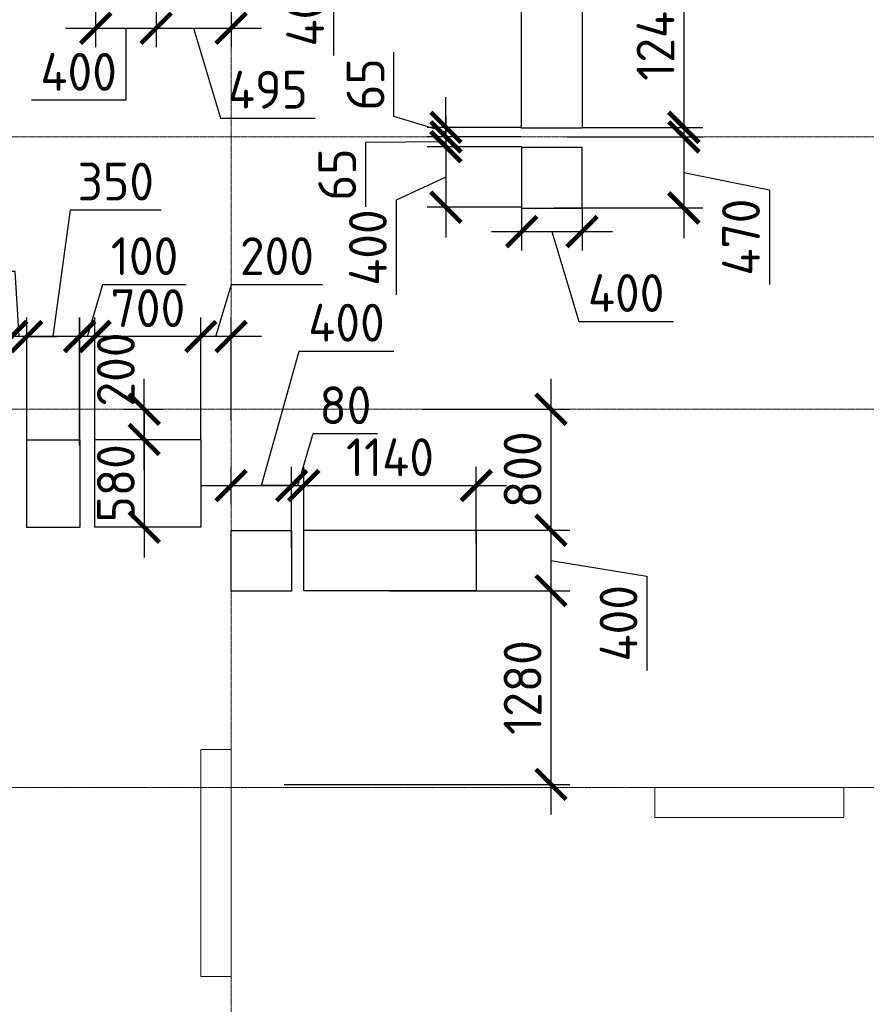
# Model space of a CAD drawing. Header units: millimetres. Extents: x -42044588 to 856694, y -806701 to 941911.
# Tile 113 of 256: x -156715 to -151120, y -335646 to -329137. Entities that reach past the tile are written whole.
import ezdxf

# ---------------------------------------------------------------- set-up
doc = ezdxf.new("R2010")
doc.units = ezdxf.units.MM
for name, pattern in [('______5', [1100, 800, -100, 100, -100]), ('DASHED', [7, 5, -2, 0]), ('осевая', [50.8, 31.75, -6.35, 6.35, -6.35])]:
    doc.linetypes.add(name, pattern=pattern)
doc.layers.add('Колонна_ бетон', color=7, linetype='Continuous', lineweight=50, true_color=0xb4b496)
for name, color, linetype, lineweight in [('Оси', 40, '______5', 18), ('Перекрытие ж_бетон', 1, 'Continuous', 30), ('РАЗМЕРЫ', 1, 'Continuous', 9)]:
    doc.layers.add(name, color=color, linetype=linetype, lineweight=lineweight)
doc.styles.add('GOST-2.304_Type-B', font='GOST_Common.ttf')
doc.dimstyles.new('СПДС', dxfattribs={"dimscale": 100, "dimtxt": 2.5, "dimasz": 2, "dimexe": 1.25, "dimexo": 0, "dimtad": 1, "dimdec": 0, "dimrnd": 5, "dimtxsty": 'GOST-2.304_Type-B', "dimblk": 'ARCHTICK', "dimcen": 2.5, "dimdle": 2, "dimclrd": 1, "dimclre": 1, "dimclrt": 1, "dimadec": 0, "dimazin": 2, "dimtfac": 0.75, "dimtdec": 0, "dimtmove": 1, "dimatfit": 3, "dimfxl": 0, "dimtolj": 1, "dimarcsym": 0})

# ---------------------------------------------------------------- blocks, each defined once
blk = doc.blocks.new('оси блок 2')
at = {"layer": 'Оси', "color": 16, "linetype": 'осевая', "lineweight": 0, "ltscale": 0.25, "transparency": 33554687}
for p, q in [((-45104.7, -322543), (-45104.7, -347914.1)), ((-89822.3, -333501.3), (-37238.5, -333501.3)), ((-89822.3, -335301.3), (-37238.5, -335301.3)), ((-89822.3, -337801.3), (-37238.5, -337801.3))]:
    blk.add_line(p, q, dxfattribs=at)
blk = doc.blocks.new('подложка стн 1-го этажа')
at = {"layer": 'Колонна_ бетон', "color": 252, "linetype": 'DASHED', "lineweight": 0, "ltscale": 0.5, "true_color": 0x939598, "transparency": 33554687}
for p, q in [((48643.8, 14861.8, -200), (48443.8, 14861.8, -200)), ((48443.8, 14861.8, -200), (48443.8, 14861.8, -200)), ((48443.8, 13361.8, -200), (48443.8, 14861.8, -200)), ((48643.8, 14861.8, -200), (48643.8, 14861.8, -200)), ((48643.8, 14861.8, -200), (48643.8, 13361.8, -200)), ((51443.8, 14411.8, -200), (51443.8, 14611.8, -200)), ((51443.8, 14611.8, -200), (51443.8, 14611.8, -200)), ((51443.8, 14611.8, -200), (52693.8, 14611.8, -200)), ((52693.8, 14611.8, -200), (52693.8, 14411.8, -200)), ((52693.8, 14611.8, -200), (52693.8, 14611.8, -200)), ((51443.8, 14411.8, -200), (51443.8, 14411.8, -200)), ((52693.8, 14411.8, -200), (51443.8, 14411.8, -200)), ((52693.8, 14411.8, -200), (52693.8, 14411.8, -200)), ((48443.8, 13361.8, -200), (48643.8, 13361.8, -200)), ((48443.8, 13361.8, -200), (48443.8, 13361.8, -200)), ((48643.8, 13361.8, -200), (48643.8, 13361.8, -200))]:
    blk.add_line(p, q, dxfattribs=at)
blk = doc.blocks.new('_ArchTick')
at = {"color": 0, "linetype": 'ByBlock', "const_width": 0.15}
blk.add_lwpolyline([(-0.5, -0.5), (0.5, 0.5)], dxfattribs=at)
blk = doc.blocks.new('*D3591')
at = {"layer": 'DEFPOINTS', "color": 0, "transparency": 16777216}
for p in [(-154917.8, -332217.2), (-155317.9, -332340.2), (-154917.8, -332630.9)]:
    blk.add_point(p, dxfattribs=at)
at = {"layer": 'РАЗМЕРЫ', "color": 1, "lineweight": -2, "transparency": 16777216}
for p, q in [((-155117.8, -332217.2), (-154868, -331327.8)), ((-154868, -331327.8), (-154243, -331327.8)), ((-155317.9, -332340.2), (-155317.9, -332092.2)), ((-154917.8, -332630.9), (-154917.8, -332092.2)), ((-155517.9, -332217.2), (-154717.8, -332217.2))]:
    blk.add_line(p, q, dxfattribs=at)
at = {"layer": 'РАЗМЕРЫ', "color": 1, "lineweight": -2, "transparency": 16777216, "xscale": 200, "yscale": 200, "zscale": 200, "rotation": 180}
blk.add_blockref('_ArchTick', (-155317.9, -332217.2), dxfattribs=at)
at = {"layer": 'РАЗМЕРЫ', "color": 1, "lineweight": -2, "transparency": 16777216, "xscale": 200, "yscale": 200, "zscale": 200}
blk.add_blockref('_ArchTick', (-154917.8, -332217.2), dxfattribs=at)
at = {"layer": 'РАЗМЕРЫ', "color": 1, "lineweight": 0, "transparency": 16777216, "insert": (-154555.5, -331140.3), "char_height": 250, "attachment_point": 5, "style": 'GOST-2.304_Type-B'}
blk.add_mtext('\\A1;400', dxfattribs=at)
blk = doc.blocks.new('*D3592')
at = {"layer": 'DEFPOINTS', "color": 0, "transparency": 16777216}
for p in [(-153097.7, -329912.1), (-153183.6, -330382.1), (-152325.8, -330382.1)]:
    blk.add_point(p, dxfattribs=at)
at = {"layer": 'РАЗМЕРЫ', "color": 1, "lineweight": -2, "transparency": 16777216}
for p, q in [((-152325.8, -329712.1), (-152325.8, -330582.1)), ((-153097.7, -329912.1), (-152200.8, -329912.1)), ((-152325.8, -330147.1), (-151760.6, -330262.2)), ((-151760.6, -330262.2), (-151760.6, -330887.2)), ((-153183.6, -330382.1), (-152200.8, -330382.1))]:
    blk.add_line(p, q, dxfattribs=at)
at = {"layer": 'РАЗМЕРЫ', "color": 1, "lineweight": -2, "transparency": 16777216, "xscale": 200, "yscale": 200, "zscale": 200}
for p, rotation in [((-152325.8, -329912.1), 90), ((-152325.8, -330382.1), 270)]:
    blk.add_blockref('_ArchTick', p, dxfattribs=dict(at, rotation=rotation))
at = {"layer": 'РАЗМЕРЫ', "color": 1, "lineweight": 0, "transparency": 16777216, "insert": (-151948.1, -330574.7), "char_height": 250, "attachment_point": 5, "rotation": 90, "style": 'GOST-2.304_Type-B'}
blk.add_mtext('\\A1;470', dxfattribs=at)
blk = doc.blocks.new('*D3593')
at = {"layer": 'DEFPOINTS', "color": 0, "transparency": 16777216}
for p in [(-156212.9, -328027.2, 4500), (-155813.3, -328079.4), (-155813.3, -329193.8)]:
    blk.add_point(p, dxfattribs=at)
at = {"layer": 'РАЗМЕРЫ', "color": 1, "lineweight": -2, "transparency": 16777216}
for p, q in [((-156212.9, -328027.2), (-156212.9, -329318.8)), ((-155813.3, -328079.4), (-155813.3, -329318.8)), ((-156412.9, -329193.8), (-155613.3, -329193.8)), ((-156013.1, -329193.8), (-156012.8, -329669.5)), ((-156012.8, -329669.5), (-156637.8, -329669.5))]:
    blk.add_line(p, q, dxfattribs=at)
at = {"layer": 'РАЗМЕРЫ', "color": 1, "lineweight": -2, "transparency": 16777216, "xscale": 200, "yscale": 200, "zscale": 200, "rotation": 180}
blk.add_blockref('_ArchTick', (-156212.9, -329193.8), dxfattribs=at)
at = {"layer": 'РАЗМЕРЫ', "color": 1, "lineweight": -2, "transparency": 16777216, "xscale": 200, "yscale": 200, "zscale": 200}
blk.add_blockref('_ArchTick', (-155813.3, -329193.8), dxfattribs=at)
at = {"layer": 'РАЗМЕРЫ', "color": 1, "lineweight": 0, "transparency": 16777216, "insert": (-156325.3, -329482), "char_height": 250, "attachment_point": 5, "style": 'GOST-2.304_Type-B'}
blk.add_mtext('\\A1;400', dxfattribs=at)
blk = doc.blocks.new('*D3621')
at = {"layer": 'DEFPOINTS', "color": 0, "transparency": 16777216}
for p in [(-155815.3, -328412.1), (-155564.1, -328812.1), (-155463.9, -328812.1)]:
    blk.add_point(p, dxfattribs=at)
at = {"layer": 'РАЗМЕРЫ', "color": 1, "lineweight": -2, "transparency": 16777216}
for p, q in [((-155463.9, -328212.1), (-155463.9, -329012.1)), ((-155815.3, -328412.1), (-155338.9, -328412.1)), ((-155463.9, -328612.1), (-154641.3, -328749.6)), ((-154641.3, -328749.6), (-154641.3, -329374.6)), ((-155564.1, -328812.1), (-155338.9, -328812.1))]:
    blk.add_line(p, q, dxfattribs=at)
at = {"layer": 'РАЗМЕРЫ', "color": 1, "lineweight": -2, "transparency": 16777216, "xscale": 200, "yscale": 200, "zscale": 200}
for p, rotation in [((-155463.9, -328412.1), 90), ((-155463.9, -328812.1), 270)]:
    blk.add_blockref('_ArchTick', p, dxfattribs=dict(at, rotation=rotation))
at = {"layer": 'РАЗМЕРЫ', "color": 1, "lineweight": 0, "transparency": 16777216, "insert": (-154828.8, -329062.1), "char_height": 250, "attachment_point": 5, "rotation": 90, "style": 'GOST-2.304_Type-B'}
blk.add_mtext('\\A1;400', dxfattribs=at)
blk = doc.blocks.new('*D3739')
at = {"layer": 'DEFPOINTS', "color": 0, "transparency": 16777216}
for p in [(-155813.3, -328079.4), (-155317.9, -328092.2), (-155317.9, -329193.8)]:
    blk.add_point(p, dxfattribs=at)
at = {"layer": 'РАЗМЕРЫ', "color": 1, "lineweight": -2, "transparency": 16777216}
for p, q in [((-155813.3, -328079.4), (-155813.3, -329318.8)), ((-155317.9, -328092.2), (-155317.9, -329318.8)), ((-156013.3, -329193.8), (-155117.9, -329193.8)), ((-155565.6, -329193.8), (-155387.5, -329787.6)), ((-155387.5, -329787.6), (-154762.5, -329787.6))]:
    blk.add_line(p, q, dxfattribs=at)
at = {"layer": 'РАЗМЕРЫ', "color": 1, "lineweight": -2, "transparency": 16777216, "xscale": 200, "yscale": 200, "zscale": 200, "rotation": 180}
blk.add_blockref('_ArchTick', (-155813.3, -329193.8), dxfattribs=at)
at = {"layer": 'РАЗМЕРЫ', "color": 1, "lineweight": -2, "transparency": 16777216, "xscale": 200, "yscale": 200, "zscale": 200}
blk.add_blockref('_ArchTick', (-155317.9, -329193.8), dxfattribs=at)
at = {"layer": 'РАЗМЕРЫ', "color": 1, "lineweight": 0, "transparency": 16777216, "insert": (-155075, -329600.1), "char_height": 250, "attachment_point": 5, "style": 'GOST-2.304_Type-B'}
blk.add_mtext('\\A1;495', dxfattribs=at)
blk = doc.blocks.new('*D3677')
at = {"layer": 'DEFPOINTS', "color": 0, "transparency": 16777216}
for p in [(-154837.6, -332217.2), (-154837.6, -332512.1), (-154917.8, -332630.9)]:
    blk.add_point(p, dxfattribs=at)
at = {"layer": 'РАЗМЕРЫ', "color": 1, "lineweight": -2, "transparency": 16777216}
for p, q in [((-154877.7, -332217.2), (-154774.6, -331873.5)), ((-154774.6, -331873.5), (-154349.6, -331873.5)), ((-154917.8, -332630.9), (-154917.8, -332092.2)), ((-154837.6, -332512.1), (-154837.6, -332092.2)), ((-154917.8, -332217.2), (-155117.8, -332217.2)), ((-154917.8, -332217.2), (-154837.6, -332217.2)), ((-154917.8, -332217.2), (-154837.6, -332217.2)), ((-154837.6, -332217.2), (-154637.6, -332217.2))]:
    blk.add_line(p, q, dxfattribs=at)
at = {"layer": 'РАЗМЕРЫ', "color": 1, "lineweight": -2, "transparency": 16777216, "xscale": 200, "yscale": 200, "zscale": 200}
blk.add_blockref('_ArchTick', (-154917.8, -332217.2), dxfattribs=at)
at = {"layer": 'РАЗМЕРЫ', "color": 1, "lineweight": -2, "transparency": 16777216, "xscale": 200, "yscale": 200, "zscale": 200, "rotation": 180}
blk.add_blockref('_ArchTick', (-154837.6, -332217.2), dxfattribs=at)
at = {"layer": 'РАЗМЕРЫ', "color": 1, "lineweight": 0, "transparency": 16777216, "insert": (-154562.1, -331686), "char_height": 250, "attachment_point": 5, "style": 'GOST-2.304_Type-B'}
blk.add_mtext('\\A1;80', dxfattribs=at)
blk = doc.blocks.new('*D3678')
at = {"layer": 'DEFPOINTS', "color": 0, "transparency": 16777216}
for p in [(-153697.8, -332217.2), (-154837.6, -332512.1), (-153697.8, -332596.8)]:
    blk.add_point(p, dxfattribs=at)
at = {"layer": 'РАЗМЕРЫ', "color": 1, "lineweight": -2, "transparency": 16777216}
for p, q in [((-154837.6, -332512.1), (-154837.6, -332092.2)), ((-153697.8, -332596.8), (-153697.8, -332092.2)), ((-155037.6, -332217.2), (-153497.8, -332217.2))]:
    blk.add_line(p, q, dxfattribs=at)
at = {"layer": 'РАЗМЕРЫ', "color": 1, "lineweight": -2, "transparency": 16777216, "xscale": 200, "yscale": 200, "zscale": 200, "rotation": 180}
blk.add_blockref('_ArchTick', (-154837.6, -332217.2), dxfattribs=at)
at = {"layer": 'РАЗМЕРЫ', "color": 1, "lineweight": -2, "transparency": 16777216, "xscale": 200, "yscale": 200, "zscale": 200}
blk.add_blockref('_ArchTick', (-153697.8, -332217.2), dxfattribs=at)
at = {"layer": 'РАЗМЕРЫ', "color": 1, "lineweight": 0, "transparency": 16777216, "insert": (-154267.7, -332029.7), "char_height": 250, "attachment_point": 5, "style": 'GOST-2.304_Type-B'}
blk.add_mtext('\\A1;1140', dxfattribs=at)
blk = doc.blocks.new('*D3679')
at = {"layer": 'DEFPOINTS', "color": 0, "transparency": 16777216}
for p in [(-154055, -331712.1), (-154271, -332512.1), (-153203.9, -332512.1)]:
    blk.add_point(p, dxfattribs=at)
at = {"layer": 'РАЗМЕРЫ', "color": 1, "lineweight": -2, "transparency": 16777216}
for p, q in [((-153203.9, -331512.1), (-153203.9, -332712.1)), ((-154055, -331712.1), (-153078.9, -331712.1)), ((-154271, -332512.1), (-153078.9, -332512.1))]:
    blk.add_line(p, q, dxfattribs=at)
at = {"layer": 'РАЗМЕРЫ', "color": 1, "lineweight": -2, "transparency": 16777216, "xscale": 200, "yscale": 200, "zscale": 200}
for p, rotation in [((-153203.9, -331712.1), 90), ((-153203.9, -332512.1), 270)]:
    blk.add_blockref('_ArchTick', p, dxfattribs=dict(at, rotation=rotation))
at = {"layer": 'РАЗМЕРЫ', "color": 1, "lineweight": 0, "transparency": 16777216, "insert": (-153391.4, -332112.1), "char_height": 250, "attachment_point": 5, "rotation": 90, "style": 'GOST-2.304_Type-B'}
blk.add_mtext('\\A1;800', dxfattribs=at)
blk = doc.blocks.new('*D3680')
at = {"layer": 'DEFPOINTS', "color": 0, "transparency": 16777216}
for p in [(-154208.2, -332512.1), (-154271, -332912.1), (-153203.9, -332912.1)]:
    blk.add_point(p, dxfattribs=at)
at = {"layer": 'РАЗМЕРЫ', "color": 1, "lineweight": -2, "transparency": 16777216}
for p, q in [((-153203.9, -332312.1), (-153203.9, -333112.1)), ((-154208.2, -332512.1), (-153078.9, -332512.1)), ((-153203.9, -332712.1), (-152569.9, -332814.8)), ((-152569.9, -332814.8), (-152569.9, -333439.8)), ((-154271, -332912.1), (-153078.9, -332912.1))]:
    blk.add_line(p, q, dxfattribs=at)
at = {"layer": 'РАЗМЕРЫ', "color": 1, "lineweight": -2, "transparency": 16777216, "xscale": 200, "yscale": 200, "zscale": 200}
for p, rotation in [((-153203.9, -332512.1), 90), ((-153203.9, -332912.1), 270)]:
    blk.add_blockref('_ArchTick', p, dxfattribs=dict(at, rotation=rotation))
at = {"layer": 'РАЗМЕРЫ', "color": 1, "lineweight": 0, "transparency": 16777216, "insert": (-152757.4, -333127.3), "char_height": 250, "attachment_point": 5, "rotation": 90, "style": 'GOST-2.304_Type-B'}
blk.add_mtext('\\A1;400', dxfattribs=at)
blk = doc.blocks.new('*D3681')
at = {"layer": 'DEFPOINTS', "color": 0, "transparency": 16777216}
for p in [(-154243.6, -332912.1), (-154967.8, -334192.1), (-153203.9, -334192.1)]:
    blk.add_point(p, dxfattribs=at)
at = {"layer": 'РАЗМЕРЫ', "color": 1, "lineweight": -2, "transparency": 16777216}
for p, q in [((-153203.9, -332712.1), (-153203.9, -334392.1)), ((-154243.6, -332912.1), (-153078.9, -332912.1)), ((-154967.8, -334192.1), (-153078.9, -334192.1))]:
    blk.add_line(p, q, dxfattribs=at)
at = {"layer": 'РАЗМЕРЫ', "color": 1, "lineweight": -2, "transparency": 16777216, "xscale": 200, "yscale": 200, "zscale": 200}
for p, rotation in [((-153203.9, -332912.1), 90), ((-153203.9, -334192.1), 270)]:
    blk.add_blockref('_ArchTick', p, dxfattribs=dict(at, rotation=rotation))
at = {"layer": 'РАЗМЕРЫ', "color": 1, "lineweight": 0, "transparency": 16777216, "insert": (-153391.4, -333552.1), "char_height": 250, "attachment_point": 5, "rotation": 90, "style": 'GOST-2.304_Type-B'}
blk.add_mtext('\\A1;1280', dxfattribs=at)
blk = doc.blocks.new('*D3756')
at = {"layer": 'DEFPOINTS', "color": 0, "transparency": 16777216}
for p in [(-155517.7, -331231.7), (-155317.9, -331790.1), (-155517.7, -331912.1)]:
    blk.add_point(p, dxfattribs=at)
at = {"layer": 'РАЗМЕРЫ', "color": 1, "lineweight": -2, "transparency": 16777216}
for p, q in [((-155417.8, -331231.7), (-155314.7, -330888)), ((-155314.7, -330888), (-154714.7, -330888)), ((-155517.7, -331912.1), (-155517.7, -331106.7)), ((-155317.9, -331790.1), (-155317.9, -331106.7)), ((-155117.9, -331231.7), (-155717.7, -331231.7))]:
    blk.add_line(p, q, dxfattribs=at)
at = {"layer": 'РАЗМЕРЫ', "color": 1, "lineweight": -2, "transparency": 16777216, "xscale": 200, "yscale": 200, "zscale": 200, "rotation": 180}
blk.add_blockref('_ArchTick', (-155517.7, -331231.7), dxfattribs=at)
at = {"layer": 'РАЗМЕРЫ', "color": 1, "lineweight": -2, "transparency": 16777216, "xscale": 200, "yscale": 200, "zscale": 200}
blk.add_blockref('_ArchTick', (-155317.9, -331231.7), dxfattribs=at)
at = {"layer": 'РАЗМЕРЫ', "color": 1, "lineweight": 0, "transparency": 16777216, "insert": (-155014.7, -330700.5), "char_height": 250, "attachment_point": 5, "style": 'GOST-2.304_Type-B'}
blk.add_mtext('\\A1;200', dxfattribs=at)
blk = doc.blocks.new('*D3682')
at = {"layer": 'DEFPOINTS', "color": 0, "transparency": 16777216}
for p in [(-156217.6, -331231.7), (-155517.7, -331582.1), (-156217.6, -331912.1)]:
    blk.add_point(p, dxfattribs=at)
at = {"layer": 'РАЗМЕРЫ', "color": 1, "lineweight": -2, "transparency": 16777216}
for p, q in [((-156217.6, -331912.1), (-156217.6, -331106.7)), ((-155517.7, -331582.1), (-155517.7, -331106.7)), ((-155317.7, -331231.7), (-156417.6, -331231.7))]:
    blk.add_line(p, q, dxfattribs=at)
at = {"layer": 'РАЗМЕРЫ', "color": 1, "lineweight": -2, "transparency": 16777216, "xscale": 200, "yscale": 200, "zscale": 200, "rotation": 180}
blk.add_blockref('_ArchTick', (-156217.6, -331231.7), dxfattribs=at)
at = {"layer": 'РАЗМЕРЫ', "color": 1, "lineweight": -2, "transparency": 16777216, "xscale": 200, "yscale": 200, "zscale": 200}
blk.add_blockref('_ArchTick', (-155517.7, -331231.7), dxfattribs=at)
at = {"layer": 'РАЗМЕРЫ', "color": 1, "lineweight": 0, "transparency": 16777216, "insert": (-155867.6, -331044.2), "char_height": 250, "attachment_point": 5, "style": 'GOST-2.304_Type-B'}
blk.add_mtext('\\A1;700', dxfattribs=at)
blk = doc.blocks.new('*D3683')
at = {"layer": 'DEFPOINTS', "color": 0, "transparency": 16777216}
for p in [(-156317.8, -331231.7), (-156317.8, -331912.1), (-156217.6, -331912.1)]:
    blk.add_point(p, dxfattribs=at)
at = {"layer": 'РАЗМЕРЫ', "color": 1, "lineweight": -2, "transparency": 16777216}
for p, q in [((-156267.7, -331231.7), (-156164.6, -330888)), ((-156164.6, -330888), (-155614.6, -330888)), ((-156317.8, -331912.1), (-156317.8, -331106.7)), ((-156217.6, -331912.1), (-156217.6, -331106.7)), ((-156317.8, -331231.7), (-156517.8, -331231.7)), ((-156217.6, -331231.7), (-156317.8, -331231.7)), ((-156217.6, -331231.7), (-156317.8, -331231.7)), ((-156217.6, -331231.7), (-156017.6, -331231.7))]:
    blk.add_line(p, q, dxfattribs=at)
at = {"layer": 'РАЗМЕРЫ', "color": 1, "lineweight": -2, "transparency": 16777216, "xscale": 200, "yscale": 200, "zscale": 200}
blk.add_blockref('_ArchTick', (-156317.8, -331231.7), dxfattribs=at)
at = {"layer": 'РАЗМЕРЫ', "color": 1, "lineweight": -2, "transparency": 16777216, "xscale": 200, "yscale": 200, "zscale": 200, "rotation": 180}
blk.add_blockref('_ArchTick', (-156217.6, -331231.7), dxfattribs=at)
at = {"layer": 'РАЗМЕРЫ', "color": 1, "lineweight": 0, "transparency": 16777216, "insert": (-155889.6, -330700.5), "char_height": 250, "attachment_point": 5, "style": 'GOST-2.304_Type-B'}
blk.add_mtext('\\A1;100', dxfattribs=at)
blk = doc.blocks.new('*D3684')
at = {"layer": 'DEFPOINTS', "color": 0, "transparency": 16777216}
for p in [(-156668.3, -331231.7), (-156668.3, -331912.1), (-156318.8, -331952.3)]:
    blk.add_point(p, dxfattribs=at)
at = {"layer": 'РАЗМЕРЫ', "color": 1, "lineweight": -2, "transparency": 16777216}
for p, q in [((-156493.5, -331231.7), (-156379.8, -330394.8)), ((-156379.8, -330394.8), (-155779.8, -330394.8)), ((-156668.3, -331912.1), (-156668.3, -331106.7)), ((-156318.8, -331952.3), (-156318.8, -331106.7)), ((-156118.8, -331231.7), (-156868.3, -331231.7))]:
    blk.add_line(p, q, dxfattribs=at)
at = {"layer": 'РАЗМЕРЫ', "color": 1, "lineweight": -2, "transparency": 16777216, "xscale": 200, "yscale": 200, "zscale": 200, "rotation": 180}
blk.add_blockref('_ArchTick', (-156668.3, -331231.7), dxfattribs=at)
at = {"layer": 'РАЗМЕРЫ', "color": 1, "lineweight": -2, "transparency": 16777216, "xscale": 200, "yscale": 200, "zscale": 200}
blk.add_blockref('_ArchTick', (-156318.8, -331231.7), dxfattribs=at)
at = {"layer": 'РАЗМЕРЫ', "color": 1, "lineweight": 0, "transparency": 16777216, "insert": (-156079.8, -330207.3), "char_height": 250, "attachment_point": 5, "style": 'GOST-2.304_Type-B'}
blk.add_mtext('\\A1;350', dxfattribs=at)
blk = doc.blocks.new('*D3685')
at = {"layer": 'DEFPOINTS', "color": 0, "transparency": 16777216}
for p in [(-156768.1, -331231.7), (-156768.1, -331862.2), (-156668.3, -331912.1)]:
    blk.add_point(p, dxfattribs=at)
at = {"layer": 'РАЗМЕРЫ', "color": 1, "lineweight": -2, "transparency": 16777216}
for p, q in [((-156745.2, -330801.9), (-157295.2, -330801.9)), ((-156718.2, -331231.7), (-156745.2, -330801.9)), ((-156768.1, -331862.2), (-156768.1, -331106.7)), ((-156668.3, -331912.1), (-156668.3, -331106.7)), ((-156768.1, -331231.7), (-156968.1, -331231.7)), ((-156668.3, -331231.7), (-156768.1, -331231.7)), ((-156668.3, -331231.7), (-156768.1, -331231.7)), ((-156668.3, -331231.7), (-156468.3, -331231.7))]:
    blk.add_line(p, q, dxfattribs=at)
at = {"layer": 'РАЗМЕРЫ', "color": 1, "lineweight": -2, "transparency": 16777216, "xscale": 200, "yscale": 200, "zscale": 200}
blk.add_blockref('_ArchTick', (-156768.1, -331231.7), dxfattribs=at)
at = {"layer": 'РАЗМЕРЫ', "color": 1, "lineweight": -2, "transparency": 16777216, "xscale": 200, "yscale": 200, "zscale": 200, "rotation": 180}
blk.add_blockref('_ArchTick', (-156668.3, -331231.7), dxfattribs=at)
at = {"layer": 'РАЗМЕРЫ', "color": 1, "lineweight": 0, "transparency": 16777216, "insert": (-157020.2, -330614.4), "char_height": 250, "attachment_point": 5, "style": 'GOST-2.304_Type-B'}
blk.add_mtext('\\A1;100', dxfattribs=at)
blk = doc.blocks.new('*D3686')
at = {"layer": 'DEFPOINTS', "color": 0, "transparency": 16777216}
for p in [(-157368.1, -331231.7), (-157368.1, -331862.2), (-156768.1, -331862.2)]:
    blk.add_point(p, dxfattribs=at)
at = {"layer": 'РАЗМЕРЫ', "color": 1, "lineweight": -2, "transparency": 16777216}
for p, q in [((-157368.1, -331862.2), (-157368.1, -331106.7)), ((-156768.1, -331862.2), (-156768.1, -331106.7)), ((-156568.1, -331231.7), (-157568.1, -331231.7))]:
    blk.add_line(p, q, dxfattribs=at)
at = {"layer": 'РАЗМЕРЫ', "color": 1, "lineweight": -2, "transparency": 16777216, "xscale": 200, "yscale": 200, "zscale": 200, "rotation": 180}
blk.add_blockref('_ArchTick', (-157368.1, -331231.7), dxfattribs=at)
at = {"layer": 'РАЗМЕРЫ', "color": 1, "lineweight": -2, "transparency": 16777216, "xscale": 200, "yscale": 200, "zscale": 200}
blk.add_blockref('_ArchTick', (-156768.1, -331231.7), dxfattribs=at)
at = {"layer": 'РАЗМЕРЫ', "color": 1, "lineweight": 0, "transparency": 16777216, "insert": (-157068.1, -331044.2), "char_height": 250, "attachment_point": 5, "style": 'GOST-2.304_Type-B'}
blk.add_mtext('\\A1;600', dxfattribs=at)
blk = doc.blocks.new('*D3688')
at = {"layer": 'DEFPOINTS', "color": 0, "transparency": 16777216}
for p in [(-156028, -331712.1), (-155891.9, -331712.1), (-156028, -331912.1)]:
    blk.add_point(p, dxfattribs=at)
at = {"layer": 'РАЗМЕРЫ', "color": 1, "lineweight": -2, "transparency": 16777216}
for p, q in [((-155891.9, -332112.1), (-155891.9, -331512.1)), ((-156028, -331712.1), (-155766.9, -331712.1)), ((-156028, -331912.1), (-155766.9, -331912.1))]:
    blk.add_line(p, q, dxfattribs=at)
at = {"layer": 'РАЗМЕРЫ', "color": 1, "lineweight": -2, "transparency": 16777216, "xscale": 200, "yscale": 200, "zscale": 200}
for p, rotation in [((-155891.9, -331712.1), 90), ((-155891.9, -331912.1), 270)]:
    blk.add_blockref('_ArchTick', p, dxfattribs=dict(at, rotation=rotation))
at = {"layer": 'РАЗМЕРЫ', "color": 1, "lineweight": 0, "transparency": 16777216, "insert": (-156079.4, -331449.7), "char_height": 250, "attachment_point": 5, "rotation": 90, "style": 'GOST-2.304_Type-B'}
blk.add_mtext('\\A1;200', dxfattribs=at)
blk = doc.blocks.new('*D3689')
at = {"layer": 'DEFPOINTS', "color": 0, "transparency": 16777216}
for p in [(-156028, -331912.1), (-155891.9, -332492.1), (-155867.6, -332492.1)]:
    blk.add_point(p, dxfattribs=at)
at = {"layer": 'РАЗМЕРЫ', "color": 1, "lineweight": -2, "transparency": 16777216}
for p, q in [((-155891.9, -331712.1), (-155891.9, -332692.1)), ((-156028, -331912.1), (-155766.9, -331912.1)), ((-155867.6, -332492.1), (-156016.9, -332492.1))]:
    blk.add_line(p, q, dxfattribs=at)
at = {"layer": 'РАЗМЕРЫ', "color": 1, "lineweight": -2, "transparency": 16777216, "xscale": 200, "yscale": 200, "zscale": 200}
for p, rotation in [((-155891.9, -331912.1), 90), ((-155891.9, -332492.1), 270)]:
    blk.add_blockref('_ArchTick', p, dxfattribs=dict(at, rotation=rotation))
at = {"layer": 'РАЗМЕРЫ', "color": 1, "lineweight": 0, "transparency": 16777216, "insert": (-156079.4, -332202.1), "char_height": 250, "attachment_point": 5, "rotation": 90, "style": 'GOST-2.304_Type-B'}
blk.add_mtext('\\A1;580', dxfattribs=at)
blk = doc.blocks.new('*D3552')
at = {"layer": 'DEFPOINTS', "color": 0, "transparency": 16777216}
for p in [(-152997.7, -328609), (-152997.7, -329849), (-152325.8, -329849)]:
    blk.add_point(p, dxfattribs=at)
at = {"layer": 'РАЗМЕРЫ', "color": 1, "lineweight": -2, "transparency": 16777216}
for p, q in [((-152325.8, -328409), (-152325.8, -330049)), ((-152997.7, -328609), (-152200.8, -328609)), ((-152997.7, -329849), (-152200.8, -329849))]:
    blk.add_line(p, q, dxfattribs=at)
at = {"layer": 'РАЗМЕРЫ', "color": 1, "lineweight": -2, "transparency": 16777216, "xscale": 200, "yscale": 200, "zscale": 200}
for p, rotation in [((-152325.8, -328609), 90), ((-152325.8, -329849), 270)]:
    blk.add_blockref('_ArchTick', p, dxfattribs=dict(at, rotation=rotation))
at = {"layer": 'РАЗМЕРЫ', "color": 1, "lineweight": 0, "transparency": 16777216, "insert": (-152513.3, -329229), "char_height": 250, "attachment_point": 5, "rotation": 90, "style": 'GOST-2.304_Type-B'}
blk.add_mtext('\\A1;1240', dxfattribs=at)
blk = doc.blocks.new('*D3554')
at = {"layer": 'DEFPOINTS', "color": 0, "transparency": 16777216}
for p in [(-153397.7, -330377.2), (-152998, -330377.2), (-152998, -330537.9)]:
    blk.add_point(p, dxfattribs=at)
at = {"layer": 'РАЗМЕРЫ', "color": 1, "lineweight": -2, "transparency": 16777216}
for p, q in [((-153397.7, -330377.2), (-153397.7, -330662.9)), ((-152998, -330377.2), (-152998, -330662.9)), ((-153597.7, -330537.9), (-152798, -330537.9)), ((-153197.9, -330537.9), (-153019.7, -331131.6)), ((-153019.7, -331131.6), (-152394.7, -331131.6))]:
    blk.add_line(p, q, dxfattribs=at)
at = {"layer": 'РАЗМЕРЫ', "color": 1, "lineweight": -2, "transparency": 16777216, "xscale": 200, "yscale": 200, "zscale": 200, "rotation": 180}
blk.add_blockref('_ArchTick', (-153397.7, -330537.9), dxfattribs=at)
at = {"layer": 'РАЗМЕРЫ', "color": 1, "lineweight": -2, "transparency": 16777216, "xscale": 200, "yscale": 200, "zscale": 200}
blk.add_blockref('_ArchTick', (-152998, -330537.9), dxfattribs=at)
at = {"layer": 'РАЗМЕРЫ', "color": 1, "lineweight": 0, "transparency": 16777216, "insert": (-152707.2, -330944.1), "char_height": 250, "attachment_point": 5, "style": 'GOST-2.304_Type-B'}
blk.add_mtext('\\A1;400', dxfattribs=at)
blk = doc.blocks.new('*D3555')
at = {"layer": 'DEFPOINTS', "color": 0, "transparency": 16777216}
for p in [(-153397.7, -329977.2), (-153898.1, -330377.2), (-153397.7, -330377.2)]:
    blk.add_point(p, dxfattribs=at)
at = {"layer": 'РАЗМЕРЫ', "color": 1, "lineweight": -2, "transparency": 16777216}
for p, q in [((-153898.1, -329777.2), (-153898.1, -330577.2)), ((-153397.7, -329977.2), (-154023.1, -329977.2)), ((-153898.1, -330177.2), (-154226.4, -330331.4)), ((-154226.4, -330331.4), (-154226.4, -330956.4)), ((-153397.7, -330377.2), (-154023.1, -330377.2))]:
    blk.add_line(p, q, dxfattribs=at)
at = {"layer": 'РАЗМЕРЫ', "color": 1, "lineweight": -2, "transparency": 16777216, "xscale": 200, "yscale": 200, "zscale": 200}
for p, rotation in [((-153898.1, -329977.2), 90), ((-153898.1, -330377.2), 270)]:
    blk.add_blockref('_ArchTick', p, dxfattribs=dict(at, rotation=rotation))
at = {"layer": 'РАЗМЕРЫ', "color": 1, "lineweight": 0, "transparency": 16777216, "insert": (-154413.9, -330643.9), "char_height": 250, "attachment_point": 5, "rotation": 90, "style": 'GOST-2.304_Type-B'}
blk.add_mtext('\\A1;400', dxfattribs=at)
blk = doc.blocks.new('*D3727')
at = {"layer": 'DEFPOINTS', "color": 0, "transparency": 16777216}
for p in [(-153402.8, -329912.1), (-153898.1, -329977.2), (-153402.8, -329977.2)]:
    blk.add_point(p, dxfattribs=at)
at = {"layer": 'РАЗМЕРЫ', "color": 1, "lineweight": -2, "transparency": 16777216}
for p, q in [((-153898.1, -329912.1), (-153898.1, -329712.1)), ((-153402.8, -329912.1), (-154023.1, -329912.1)), ((-153898.1, -329912.1), (-153898.1, -329977.2)), ((-153898.1, -329912.1), (-153898.1, -329977.2)), ((-153898.1, -329944.7), (-154429.3, -329948.8)), ((-154429.3, -329948.8), (-154429.3, -330373.8)), ((-153402.8, -329977.2), (-154023.1, -329977.2)), ((-153898.1, -329977.2), (-153898.1, -330177.2))]:
    blk.add_line(p, q, dxfattribs=at)
at = {"layer": 'РАЗМЕРЫ', "color": 1, "lineweight": -2, "transparency": 16777216, "xscale": 200, "yscale": 200, "zscale": 200}
for p, rotation in [((-153898.1, -329912.1), 270), ((-153898.1, -329977.2), 90)]:
    blk.add_blockref('_ArchTick', p, dxfattribs=dict(at, rotation=rotation))
at = {"layer": 'РАЗМЕРЫ', "color": 1, "lineweight": 0, "transparency": 16777216, "insert": (-154616.8, -330161.3), "char_height": 250, "attachment_point": 5, "rotation": 90, "style": 'GOST-2.304_Type-B'}
blk.add_mtext('\\A1;65', dxfattribs=at)
blk = doc.blocks.new('*D3556')
at = {"layer": 'DEFPOINTS', "color": 0, "transparency": 16777216}
for p in [(-153898.1, -329849), (-153397.7, -329849), (-153402.8, -329912.1)]:
    blk.add_point(p, dxfattribs=at)
at = {"layer": 'РАЗМЕРЫ', "color": 1, "lineweight": -2, "transparency": 16777216}
for p, q in [((-154241.8, -329777.4), (-154241.8, -329352.4)), ((-153898.1, -329849), (-153898.1, -329649)), ((-153898.1, -329880.5), (-154241.8, -329777.4)), ((-153397.7, -329849), (-154023.1, -329849)), ((-153898.1, -329912.1), (-153898.1, -329849)), ((-153898.1, -329912.1), (-153898.1, -329849)), ((-153402.8, -329912.1), (-154023.1, -329912.1)), ((-153898.1, -329912.1), (-153898.1, -330112.1))]:
    blk.add_line(p, q, dxfattribs=at)
at = {"layer": 'РАЗМЕРЫ', "color": 1, "lineweight": -2, "transparency": 16777216, "xscale": 200, "yscale": 200, "zscale": 200}
for p, rotation in [((-153898.1, -329849), 270), ((-153898.1, -329912.1), 90)]:
    blk.add_blockref('_ArchTick', p, dxfattribs=dict(at, rotation=rotation))
at = {"layer": 'РАЗМЕРЫ', "color": 1, "lineweight": 0, "transparency": 16777216, "insert": (-154429.3, -329564.9), "char_height": 250, "attachment_point": 5, "rotation": 90, "style": 'GOST-2.304_Type-B'}
blk.add_mtext('\\A1;65', dxfattribs=at)
blk = doc.blocks.new('блочина')
at = {"layer": 'Перекрытие ж_бетон', "color": 4}
for points in [[(146133, 61377.8), (146533, 61377.8), (146533, 60137.8), (146133, 60137.8)], [(143212.9, 58077.6), (143212.9, 57497.7), (142862.4, 57497.7), (142862.4, 58077.6)], [(143313.1, 57499.7), (143313.1, 58079.6), (144013, 58079.6), (144013, 57499.7)], [(144612.9, 57477.7), (144612.9, 57077.6), (144212.9, 57077.6), (144212.9, 57477.7)], [(144693.1, 57079.7), (144693.1, 57479.7), (145833.1, 57479.7), (145833.1, 57079.7)]]:
    blk.add_lwpolyline(points, close=True, dxfattribs=at)
at = {"layer": 'РАЗМЕРЫ', "color": 4, "lineweight": 30}
blk.add_lwpolyline([(146532.7, 60009.6), (146133, 60009.6), (146133, 59609.6), (146532.7, 59609.6)], close=True, dxfattribs=at)

msp = doc.modelspace()

# ---------------------------------------------------------------- block references
for name, p in [('подложка стн 1-го этажа', (-203961.961, -348823.931, 560)), ('блочина', (-299530.954, -389992.167))]:
    msp.add_blockref(name, p)
at = {"layer": 'РАЗМЕРЫ'}
msp.add_blockref('оси блок 2', (-110213.32, 3589.186), dxfattribs=at)

# ---------------------------------------------------------------- dimensions: what is measured, and where the dimension line sits
at = {"layer": 'РАЗМЕРЫ', "lineweight": 0}
for base, p1, p2, picture, middle in [((-155813.287, -329193.838), (-156212.894, -328027.247, 4500), (-155813.287, -328079.426), '*D3593', (-156075.266, -329669.543)), ((-156668.284, -331231.709), (-156318.783, -331952.344), (-156668.284, -331912.136), '*D3684', (-156317.303, -330394.829)), ((-156768.081, -331231.709), (-156668.284, -331912.136), (-156768.081, -331862.215), '*D3685', (-156807.699, -330801.921)), ((-157368.081, -331231.709), (-156768.081, -331862.215), (-157368.081, -331862.215), '*D3686', (-157068.081, -331231.709)), ((-154917.784, -332217.228), (-155317.896, -332340.157), (-154917.784, -332630.944), '*D3591', (-154805.519, -331327.83))]:
    dim = msp.add_linear_dim(base=base, p1=p1, p2=p2, dimstyle='СПДС', override={"dimrnd": 5}, dxfattribs=at)
    dim.commit()
    dim.dimension.update_dxf_attribs({"geometry": picture, "text_midpoint": middle, "dimtype": 160})
for base, p1, p2, picture, middle in [((-155317.896, -329193.838), (-155813.287, -328079.426), (-155317.896, -328092.169), '*D3739', (-155324.966, -329600.088)), ((-156317.783, -331231.708), (-156217.58, -331912.136), (-156317.783, -331912.136), '*D3683', (-156102.056, -330700.458)), ((-155517.691, -331231.709), (-155317.896, -331790.15), (-155517.691, -331912.136), '*D3756', (-155252.169, -330700.459)), ((-156217.58, -331231.709), (-155517.691, -331582.11), (-156217.58, -331912.136), '*D3682', (-155867.636, -331044.209)), ((-154837.58, -332217.228), (-154917.784, -332630.944), (-154837.58, -332512.112), '*D3677', (-154712.057, -331685.978)), ((-153697.818, -332217.228), (-154837.58, -332512.112), (-153697.818, -332596.822), '*D3678', (-154267.699, -332029.728))]:
    dim = msp.add_linear_dim(base=base, p1=p1, p2=p2, dimstyle='СПДС', override={"dimrnd": 5}, dxfattribs=at)
    dim.commit()
    dim.dimension.update_dxf_attribs({"geometry": picture, "text_midpoint": middle})
for base, p1, p2, picture, middle in [((-155463.904, -328812.136), (-155815.269, -328412.136), (-155564.115, -328812.136), '*D3621', (-154641.292, -328812.136)), ((-152325.782, -330382.136), (-153097.691, -329912.136), (-153183.576, -330382.136), '*D3592', (-151760.581, -330324.68)), ((-155891.903, -331712.136), (-156028.047, -331912.136), (-156028.047, -331712.136), '*D3688', (-155891.903, -331449.74)), ((-155891.903, -332492.095), (-156028.047, -331912.136), (-155867.636, -332492.095), '*D3689', (-155891.903, -332202.115)), ((-153203.872, -332912.112), (-154208.163, -332512.112), (-154271.044, -332912.112), '*D3680', (-152569.909, -332877.277))]:
    dim = msp.add_linear_dim(base=base, p1=p1, p2=p2, angle=90, dimstyle='СПДС', override={"dimrnd": 5}, dxfattribs=at)
    dim.commit()
    dim.dimension.update_dxf_attribs({"geometry": picture, "text_midpoint": middle, "dimtype": 160})
for base, p1, p2, picture, middle in [((-152325.782, -329848.953), (-152997.691, -328608.953), (-152997.691, -329848.953), '*D3552', (-152513.282, -329228.953)), ((-153898.077, -329848.953), (-153402.823, -329912.136), (-153397.691, -329848.953), '*D3556', (-154429.327, -329714.92)), ((-153203.872, -332512.112), (-154055.001, -331712.136), (-154271.044, -332512.112), '*D3679', (-153391.372, -332112.124)), ((-153203.872, -334192.139), (-154243.55, -332912.112), (-154967.799, -334192.139), '*D3681', (-153391.372, -333552.126))]:
    dim = msp.add_linear_dim(base=base, p1=p1, p2=p2, angle=90, dimstyle='СПДС', override={"dimrnd": 5}, dxfattribs=at)
    dim.commit()
    dim.dimension.update_dxf_attribs({"geometry": picture, "text_midpoint": middle})
for base, p1, p2, picture, middle in [((-153898.077, -329977.206), (-153402.823, -329912.136), (-153402.823, -329977.206), '*D3727', (-154429.327, -330011.325)), ((-153898.077, -330377.206), (-153397.691, -329977.206), (-153397.691, -330377.206), '*D3555', (-154226.423, -330393.897))]:
    dim = msp.add_linear_dim(base=base, p1=p1, p2=p2, angle=90, dimstyle='СПДС', dxfattribs=at)
    dim.commit()
    dim.dimension.update_dxf_attribs({"geometry": picture, "text_midpoint": middle, "dimtype": 160})
dim = msp.add_linear_dim(base=(-152998.036, -330537.874), p1=(-153397.691, -330377.206), p2=(-152998.036, -330377.206), dimstyle='СПДС', dxfattribs=at)
dim.commit()
dim.dimension.update_dxf_attribs({"geometry": '*D3554', "text_midpoint": (-152957.239, -330944.124)})

doc.saveas('drawing.dxf')
